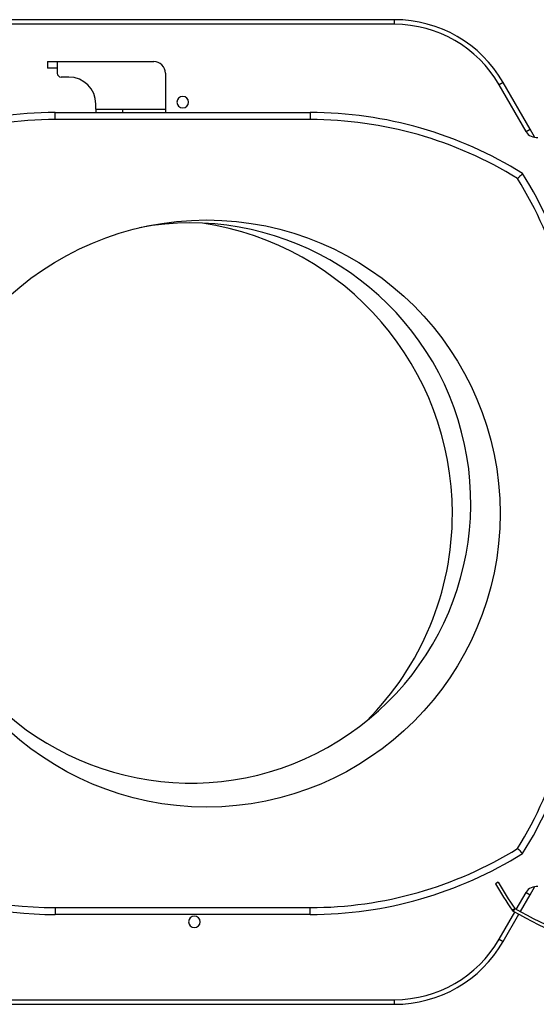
# Model space of a CAD drawing. Header units: millimetres. Extents: x 28 to 394, y 21 to 255.
# Tile 14 of 15: x 328 to 355, y 204 to 255. Entities that reach past the tile are written whole.
import ezdxf

# ---------------------------------------------------------------- set-up
doc = ezdxf.new("R2010")
doc.units = ezdxf.units.MM

msp = doc.modelspace()

# ---------------------------------------------------------------- linework, layer by layer
at = {"color": 7, "linetype": 'Continuous', "lineweight": 25}
for p, q in [((347.905, 254.948), (325.965, 254.948)), ((347.905, 254.708), (347.905, 254.948)), ((347.905, 254.708), (325.965, 254.708)), ((329.935, 252.778), (329.935, 252.438)), ((329.935, 252.778), (330.435, 252.778)), ((330.435, 252.438), (329.935, 252.438)), ((330.435, 252.778), (330.435, 252.438)), ((330.435, 252.778), (335.435, 252.778)), ((330.435, 252.438), (330.435, 252.178)), ((331.035, 251.978), (330.635, 251.978)), ((336.035, 252.178), (336.035, 250.318)), ((353.525, 251.703), (353.317, 251.583)), ((354.717, 249.158), (353.317, 251.583)), ((354.722, 249.15), (353.317, 251.583)), ((354.925, 249.278), (353.525, 251.703)), ((332.435, 250.318), (332.435, 250.578)), ((332.435, 250.318), (332.435, 250.138)), ((332.435, 250.318), (333.817, 250.318)), ((333.817, 250.318), (336.035, 250.318)), ((333.817, 250.318), (333.817, 250.138)), ((336.035, 250.318), (336.035, 250.138)), ((330.335, 249.778), (330.335, 250.138)), ((330.335, 250.138), (343.535, 250.138)), ((343.535, 250.138), (343.535, 249.778)), ((343.535, 249.778), (330.335, 249.778)), ((354.717, 249.158), (354.925, 249.278)), ((354.73, 249.136), (354.717, 249.158)), ((355.17, 248.855), (354.925, 249.278)), ((353.279, 210.288), (353.14, 210.208)), ((354.925, 209.638), (355.17, 210.061)), ((354.212, 208.883), (354.722, 209.766)), ((354.212, 208.883), (354.717, 209.758)), ((354.421, 208.765), (354.925, 209.638)), ((354.73, 209.78), (354.717, 209.758)), ((354.717, 209.758), (354.925, 209.638)), ((330.335, 208.978), (330.335, 208.618)), ((330.335, 208.978), (343.535, 208.978)), ((343.535, 208.618), (330.335, 208.618)), ((343.535, 208.618), (343.535, 208.978)), ((353.317, 207.333), (354.132, 208.744)), ((353.525, 207.213), (354.341, 208.627)), ((353.994, 208.841), (354.126, 208.931)), ((354.127, 208.931), (354.047, 208.792)), ((353.317, 207.333), (353.525, 207.213)), ((325.965, 204.208), (347.905, 204.208)), ((325.965, 203.968), (347.905, 203.968)), ((347.905, 203.968), (347.905, 204.208))]:
    msp.add_line(p, q, dxfattribs=at)
msp.add_circle((338.169, 229.378), 15.2, dxfattribs=at)
for centre, radius, start, end in [((347.905, 248.458), 6.49, 30, 90), ((347.905, 248.458), 6.25, 30, 90), ((335.435, 252.178), 0.6, 360, 90), ((330.635, 252.178), 0.2, 180, 270), ((331.035, 250.578), 1.4, 360, 90), ((336.935, 250.676), 0.3, 0, 180), ((336.935, 250.676), 0.3, 180, 0), ((330.335, 229.378), 20.76, 90, 122.0087), ((343.535, 229.378), 20.76, 57.9913, 90), ((330.335, 229.378), 20.4, 90, 121.7753), ((343.535, 229.378), 20.4, 58.2247, 90), ((355.241, 249.45), 0.6, 210, 277.9757), ((336.935, 235.978), 20.76, 0, 32.0087), ((336.935, 235.978), 20.4, 0, 31.7753), ((337.353, 229.922), 14.5, 218.5925, 100.5333), ((335.701, 229.378), 15.2, 0, 81.4452), ((335.701, 229.378), 15.2, 314.9919, 0), ((336.935, 222.778), 20.4, 328.2247, 0), ((336.935, 222.778), 20.76, 327.9913, 0), ((343.535, 229.378), 20.4, 270, 301.7753), ((343.535, 229.378), 20.76, 270, 302.0087), ((330.335, 229.378), 20.4, 244.3462, 270), ((330.335, 229.378), 20.76, 245.9174, 270), ((371.293, 220.605), 20.92, 209.8014, 214.2166), ((371.293, 220.605), 20.76, 209.8014, 214.2166), ((355.241, 209.466), 0.6, 82.0243, 150), ((337.535, 208.24), 0.3, 0, 180), ((354.127, 208.932), 0.161, 214.2166, 240.2004), ((364.444, 226.946), 20.92, 240.2004, 272.2085), ((354.127, 208.932), 0.001, 214.2166, 240.2004), ((364.444, 226.946), 20.76, 240.2004, 272.2085), ((337.535, 208.24), 0.3, 180, 0), ((347.905, 210.458), 6.25, 270, 330), ((347.905, 210.458), 6.49, 270, 330)]:
    msp.add_arc(centre, radius, start, end, dxfattribs=at)
for points, knots in [([(354.539, 246.982), (354.538, 246.981), (354.536, 246.979), (354.515, 246.958), (354.467, 246.91), (354.38, 246.823), (354.312, 246.755), (354.277, 246.72)], [0, 0, 0, 0, 0.1238133, 0.2478754, 0.4962768, 0.7472151, 1, 1, 1, 1]), ([(354.539, 211.774), (354.538, 211.775), (354.536, 211.777), (354.515, 211.798), (354.467, 211.846), (354.38, 211.933), (354.312, 212.001), (354.277, 212.036)], [0, 0, 0, 0, 0.123813, 0.247875, 0.496277, 0.747215, 1, 1, 1, 1])]:
    msp.add_open_spline(points, degree=3, knots=knots, dxfattribs=at)

doc.saveas('drawing.dxf')
